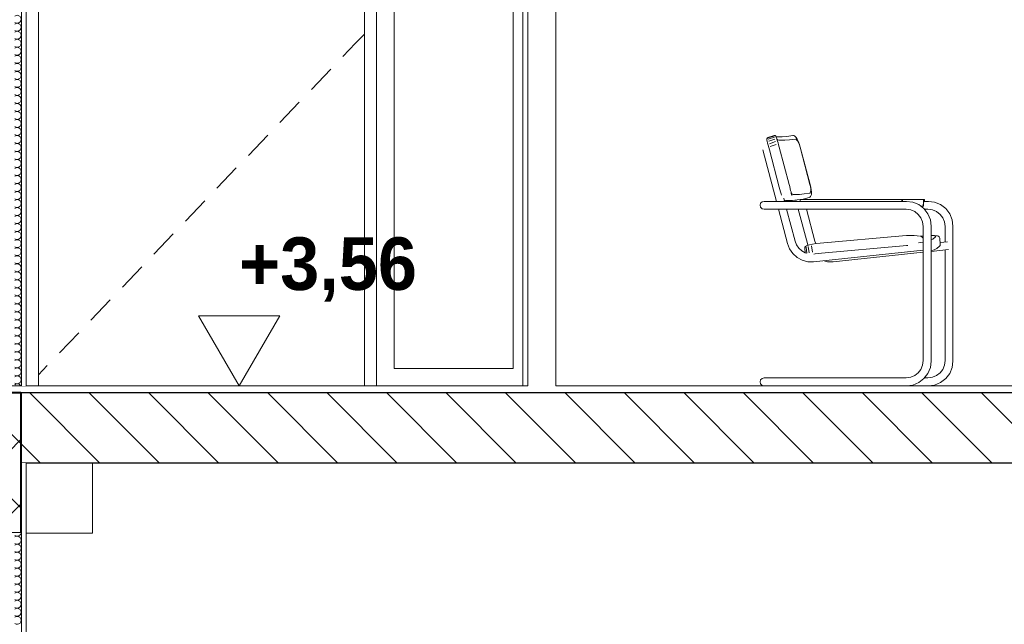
# Model space of a CAD drawing. Header units: millimetres. Extents: x -58263 to 69124, y -53000 to 22363.
# Tile 34 of 40: x -16636 to -13827, y 2880 to 4604. Entities that reach past the tile are written whole.
import ezdxf

# ---------------------------------------------------------------- set-up
doc = ezdxf.new("R2010")
doc.units = ezdxf.units.MM
doc.header["$MEASUREMENT"] = 0
doc.linetypes.add('Wipeout_Contour', pattern=[1000, 0, -1000])
for name, color, linetype in [('Nouveau_2D - Cotations pour 100ème', 7, 'Continuous'), ('Nouveau__Constr - Poutres', 7, 'Continuous'), ('Nouveau__Murs int non porteurs - Cloisons', 7, 'Continuous'), ('Nouveau__Sols - Dalles', 7, 'Continuous'), ('Nouveau_Equip - Mobiliers', 7, 'Continuous'), ('Nouveau_Fenêtres Archicad', 7, 'Continuous'), ('Nouveau_Portes Archicad', 7, 'Continuous')]:
    doc.layers.add(name, color=color, linetype=linetype)
doc.styles.add('STYLE_GENERE_1', font='GOTHIC.TTF')
doc.styles.add('STYLE_GENERE_2', font='arial.ttf')
doc.dimstyles.new('STYLE_GENERE__1', dxfattribs={"dimtxt": 150, "dimasz": 95, "dimexe": 0.18, "dimexo": 989.657151, "dimgap": 0, "dimtad": 1, "dimlfac": 0.001, "dimzin": 0, "dimdsep": 46, "dimtxsty": 'STYLE_GENERE_2', "dimblk": 'ARROWHEAD_6', "dimblk1": 'ARROWHEAD_6', "dimblk2": 'ARROWHEAD_6', "dimcen": 0.09, "dimclrd": 7, "dimclre": 7, "dimclrt": 7, "dimazin": 0, "dimtfac": 1, "dimtdec": 4, "dimtmove": 0, "dimatfit": 3, "dimfxl": 0, "dimtolj": 1, "dimtzin": 0, "dimarcsym": 0})
doc.dimstyles.new('STYLE_GENERE__2', dxfattribs={"dimtxt": 150, "dimasz": 95, "dimexe": 0.18, "dimexo": 989.657151, "dimgap": 0, "dimtad": 1, "dimlfac": 0.001, "dimzin": 0, "dimdsep": 46, "dimtxsty": 'STYLE_GENERE_2', "dimblk": 'ARROWHEAD_6', "dimblk1": 'ARROWHEAD_6', "dimblk2": 'ARROWHEAD_6', "dimcen": 0.09, "dimclrd": 7, "dimclre": 7, "dimclrt": 7, "dimazin": 0, "dimtfac": 1, "dimtdec": 4, "dimtmove": 2, "dimatfit": 3, "dimfxl": 0, "dimtolj": 1, "dimtzin": 0, "dimarcsym": 0})

# ---------------------------------------------------------------- blocks, each defined once
blk = doc.blocks.new('Élément de coupe_13')
at = {"layer": 'Nouveau__Murs int non porteurs - Cloisons', "color": 7, "linetype": 'Continuous', "lineweight": 5}
blk.add_line((-15200.6, 6160), (-15200.6, 3560), dxfattribs=at)
blk = doc.blocks.new('Élément de coupe_22')
at = {"layer": 'Nouveau__Sols - Dalles', "linetype": 'Continuous', "lineweight": 5}
h = blk.add_hatch(dxfattribs=at)
h.set_pattern_fill('__MAÇONNERIE', style=0, pattern_type=2)
h.set_pattern_definition([(135, (0, 0), (84.8528, 84.8528), [])])
h.paths.add_polyline_path([(-11079.6, 3540), (-16632.6, 3540), (-16632.6, 3340), (-11079.6, 3340)])
at = {"layer": 'Nouveau__Sols - Dalles', "color": 7, "linetype": 'Continuous', "lineweight": 30}
for p, q in [((-11079.6, 3540), (-16632.6, 3540)), ((-11257.6, 3340), (-16617.6, 3340))]:
    blk.add_line(p, q, dxfattribs=at)
at = {"layer": 'Nouveau__Sols - Dalles', "color": 7, "linetype": 'Continuous', "lineweight": 5}
for p, q in [((-16617.6, 3560), (-16630.6, 3560)), ((-15186.6, 3560), (-16617.6, 3560)), ((-11257.6, 3560), (-15106.6, 3560))]:
    blk.add_line(p, q, dxfattribs=at)
at = {"layer": 'Nouveau__Sols - Dalles', "color": 7, "linetype": 'Continuous', "lineweight": 30, "flags": 128}
blk.add_lwpolyline([(-16617.6, 3340), (-16630.6, 3340), (-16632.6, 3340)], dxfattribs=at)
blk = doc.blocks.new('Élément de coupe_24')
at = {"layer": 'Nouveau_Portes Archicad', "color": 7, "linetype": 'Continuous', "lineweight": 13}
for p, q in [((-16582.6, 5600), (-16582.6, 3560)), ((-15652.6, 3560), (-15652.6, 5600)), ((-15677.9, 4537.2), (-15652.6, 4563.6)), ((-15714, 4499.4), (-15677.9, 4537.2)), ((-15803.8, 4405.5), (-15748.5, 4463.3)), ((-15893.7, 4311.5), (-15838.4, 4369.4)), ((-15983.6, 4217.6), (-15928.3, 4275.4)), ((-16073.4, 4123.7), (-16018.1, 4181.5)), ((-16163.3, 4029.7), (-16108, 4087.5)), ((-16253.1, 3935.8), (-16197.8, 3993.6)), ((-16343, 3841.8), (-16287.7, 3899.6)), ((-16432.8, 3747.9), (-16377.5, 3805.7)), ((-16522.7, 3653.9), (-16467.4, 3711.8)), ((-16582.6, 3591.4), (-16557.3, 3617.8))]:
    blk.add_line(p, q, dxfattribs=at)
blk = doc.blocks.new('*X35')
at = {"layer": 'Nouveau__Murs int non porteurs - Cloisons', "color": 250, "linetype": 'Continuous', "lineweight": 5}
for centre, start in [((-16643.1, 4605.7), 233.1301), ((-16643.1, 4582.9), 233.1301), ((-16643.1, 4560), 233.1301), ((-16643.1, 4537.1), 233.1301), ((-16643.1, 4514.3), 233.1301), ((-16643.1, 4491.4), 233.1301), ((-16643.1, 4468.6), 233.1301), ((-16643.1, 4445.7), 233.1301), ((-16643.1, 4422.9), 233.1301), ((-16643.1, 4400), 233.1301), ((-16643.1, 4377.1), 233.1301), ((-16643.1, 4354.3), 233.1301), ((-16643.1, 4331.4), 233.1301), ((-16643.1, 4308.6), 233.1301), ((-16643.1, 4285.7), 233.1301), ((-16643.1, 4262.9), 233.1301), ((-16643.1, 4240), 233.1301), ((-16643.1, 4217.1), 233.1301), ((-16643.1, 4194.3), 233.1301), ((-16643.1, 4171.4), 233.1301), ((-16643.1, 4148.6), 233.1301), ((-16643.1, 4125.7), 233.1301), ((-16643.1, 4102.9), 233.1301), ((-16643.1, 4080), 233.1301), ((-16643.1, 4057.1), 233.1301), ((-16643.1, 4034.3), 233.1301), ((-16643.1, 4011.4), 233.1301), ((-16643.1, 3988.6), 233.1301), ((-16643.1, 3965.7), 233.1301), ((-16643.1, 3942.9), 233.1301), ((-16643.1, 3920), 233.1301), ((-16643.1, 3897.1), 233.1301), ((-16643.1, 3874.3), 233.1301), ((-16643.1, 3851.4), 233.1301), ((-16643.1, 3828.6), 233.1301), ((-16643.1, 3805.7), 233.1301), ((-16643.1, 3782.9), 233.1301), ((-16643.1, 3760), 233.1301), ((-16643.1, 3737.1), 233.1301), ((-16643.1, 3714.3), 233.1301), ((-16643.1, 3691.4), 233.1301), ((-16643.1, 3668.6), 233.1301), ((-16643.1, 3645.7), 233.1301), ((-16643.1, 3622.9), 233.1301), ((-16643.1, 3600), 233.1301), ((-16643.1, 3577.1), 233.1301), ((-16643.1, 3554.3), 30)]:
    blk.add_arc(centre, 11.4, start, 126.8699, dxfattribs=at)
blk = doc.blocks.new('Élément de coupe_25')
at = {"color": 254, "linetype": 'Wipeout_Contour', "lineweight": 0, "ltscale": 69459.294242}
blk.add_wipeout([(-16617.6, 6160), (-16630.6, 6160), (-16630.6, 3560), (-16617.6, 3560)], dxfattribs=at).dxf.layer = 'Nouveau__Murs int non porteurs - Cloisons'
at = {"color": 254, "linetype": 'Wipeout_Contour', "lineweight": 0, "ltscale": 176957.238249}
blk.add_wipeout([(-16678.6, 3560), (-16630.6, 3560), (-16630.6, 6160), (-16630.6, 6221), (-16630.6, 6837.6), (-16632.6, 6837.6), (-16632.6, 6636.2), (-16678.6, 6636.2), (-16678.6, 6221), (-16678.6, 6160)], dxfattribs=at).dxf.layer = 'Nouveau__Murs int non porteurs - Cloisons'
at = {"layer": 'Nouveau__Murs int non porteurs - Cloisons', "color": 7, "linetype": 'Continuous', "lineweight": 5}
blk.add_line((-16617.6, 6160), (-16617.6, 3560), dxfattribs=at)
at = {"layer": 'Nouveau__Murs int non porteurs - Cloisons', "color": 7, "linetype": 'Continuous', "lineweight": 13}
blk.add_line((-16630.6, 3560), (-16678.6, 3560), dxfattribs=at)
at = {"layer": 'Nouveau__Murs int non porteurs - Cloisons', "color": 7, "linetype": 'Continuous', "lineweight": 13, "flags": 128}
blk.add_lwpolyline([(-16630.6, 6837.6), (-16630.6, 6221), (-16630.6, 6173), (-16630.6, 6160), (-16630.6, 3560)], dxfattribs=at)
at = {"layer": 'Nouveau__Murs int non porteurs - Cloisons', "lineweight": 0}
blk.add_blockref('*X35', (0, 0), dxfattribs=at)
blk = doc.blocks.new('Élément de coupe_91')
at = {"layer": 'Nouveau_Equip - Mobiliers', "color": 8, "linetype": 'Continuous', "lineweight": 13}
for p, q in [((-14501.1, 4268.9), (-14483.4, 4273.7)), ((-14500.9, 4267.4), (-14483.3, 4272.7)), ((-14483.4, 4273.7), (-14480.8, 4273.8)), ((-14480.8, 4273.8), (-14478.5, 4272.5)), ((-14478.5, 4272.5), (-14477.3, 4270.4)), ((-14477.8, 4271.2), (-14475.2, 4270.5)), ((-14475.2, 4270.5), (-14467.9, 4270.1)), ((-14469, 4270.1), (-14460.2, 4270.5)), ((-14460.2, 4270.5), (-14446.8, 4271.7)), ((-14446.8, 4271.7), (-14430.2, 4273.7)), ((-14430.2, 4273.7), (-14427.7, 4273.8)), ((-14427.7, 4273.8), (-14425.4, 4272.8)), ((-14425.4, 4272.8), (-14423.3, 4271.7)), ((-14423.3, 4271.7), (-14420.5, 4268.6)), ((-14504.6, 4265.3), (-14503.4, 4267.6)), ((-14504.6, 4262.7), (-14504.6, 4265.3)), ((-14504.3, 4261.2), (-14504.6, 4262.7)), ((-14503.3, 4257.6), (-14504.3, 4261.2)), ((-14503.4, 4267.6), (-14501.1, 4268.9)), ((-14502, 4252.7), (-14503.3, 4257.6)), ((-14503.1, 4266), (-14500.9, 4267.4)), ((-14500.4, 4246.8), (-14502, 4252.7)), ((-14498.6, 4240.3), (-14500.4, 4246.8)), ((-14500, 4263.4), (-14482.6, 4269.3)), ((-14498.7, 4257.8), (-14481.3, 4263.9)), ((-14496.9, 4250.8), (-14479.5, 4256.8)), ((-14494.9, 4243.1), (-14477.4, 4248.5)), ((-14477.1, 4269.5), (-14476.5, 4267.5)), ((-14477.1, 4269.5), (-14475.7, 4264.6)), ((-14476.5, 4267.5), (-14475.3, 4263.5)), ((-14475.3, 4263.5), (-14475.4, 4263.8)), ((-14475.3, 4263.8), (-14474.9, 4263)), ((-14475.3, 4263.5), (-14474.9, 4263)), ((-14474.6, 4261.3), (-14475.3, 4263.5)), ((-14474.9, 4263), (-14473.8, 4261.5)), ((-14473.5, 4257.7), (-14474.6, 4261.3)), ((-14474.2, 4262), (-14470.1, 4260.8)), ((-14472.1, 4252.9), (-14473.5, 4257.7)), ((-14470.5, 4247.1), (-14472.1, 4252.9)), ((-14468.8, 4240.9), (-14470.5, 4247.1)), ((-14470.1, 4260.8), (-14462.8, 4260.4)), ((-14462.8, 4260.4), (-14452.5, 4260.8)), ((-14452.5, 4260.8), (-14439.1, 4262)), ((-14439.1, 4262), (-14422.7, 4264.1)), ((-14420.8, 4263.5), (-14422.7, 4264.1)), ((-14418.5, 4261.3), (-14420.8, 4263.5)), ((-14420.5, 4268.6), (-14417.5, 4263.6)), ((-14416, 4257.7), (-14418.5, 4261.3)), ((-14417.5, 4263.6), (-14416.6, 4262.1)), ((-14416.6, 4262.1), (-14413.7, 4256)), ((-14413.6, 4252.9), (-14416, 4257.7)), ((-14413.7, 4256), (-14411, 4248.7)), ((-14411.3, 4247.1), (-14413.6, 4252.9)), ((-14409.4, 4240.9), (-14411.3, 4247.1)), ((-14411, 4248.7), (-14408.7, 4241.3)), ((-14477, 4086.4), (-14516, 4233.2)), ((-14496.8, 4233.7), (-14498.6, 4240.3)), ((-14468.6, 4127.2), (-14496.8, 4233.7)), ((-14440.5, 4134.7), (-14468.8, 4240.9)), ((-14381.2, 4134.7), (-14409.4, 4240.9)), ((-14408.7, 4241.3), (-14380.3, 4134.3)), ((-14438.9, 4128.4), (-14440.5, 4134.7)), ((-14379.8, 4128.4), (-14381.2, 4134.7)), ((-14380.3, 4134.3), (-14378.6, 4126.8)), ((-14466.8, 4120.5), (-14468.6, 4127.2)), ((-14465.1, 4113.9), (-14466.8, 4120.5)), ((-14463.5, 4107.7), (-14465.1, 4113.9)), ((-14462.6, 4104.3), (-14463.5, 4107.7)), ((-14437.4, 4122.5), (-14438.9, 4128.4)), ((-14436.2, 4117.3), (-14437.4, 4122.5)), ((-14435.2, 4113.3), (-14436.2, 4117.3)), ((-14434.6, 4110.6), (-14435.2, 4113.3)), ((-14433.3, 4104.6), (-14435.2, 4113.3)), ((-14434.3, 4109.1), (-14434.6, 4110.6)), ((-14433.3, 4107.5), (-14434.3, 4109.3)), ((-14432.9, 4103.4), (-14434.3, 4109.1)), ((-14432.9, 4103.4), (-14433.7, 4106.5)), ((-14433.3, 4107.5), (-14429, 4106.3)), ((-14429, 4106.3), (-14421.8, 4105.9)), ((-14411.4, 4106.3), (-14421.8, 4105.9)), ((-14398.1, 4107.5), (-14411.4, 4106.3)), ((-14381.7, 4109.5), (-14398.1, 4107.5)), ((-14381.7, 4109.5), (-14380.2, 4110.6)), ((-14380.2, 4110.6), (-14379.2, 4113.3)), ((-14379, 4122.5), (-14379.8, 4128.4)), ((-14379.5, 4100), (-14378.3, 4102.1)), ((-14379.2, 4113.3), (-14378.7, 4117.3)), ((-14378.7, 4117.3), (-14379, 4122.5)), ((-14378.6, 4126.8), (-14377.4, 4119.4)), ((-14377.2, 4105.6), (-14378.3, 4102.1)), ((-14377.4, 4119.4), (-14377, 4112.9)), ((-14376.9, 4111.1), (-14377.2, 4105.6)), ((-14376.9, 4111.1), (-14377, 4112.9)), ((-14521.8, 4080.7), (-14523.3, 4075)), ((-14523.3, 4075), (-14521.8, 4069.3)), ((-14517.6, 4084.8), (-14521.8, 4080.7)), ((-14511.9, 4086.4), (-14517.6, 4084.8)), ((-14507.9, 4086.4), (-14511.9, 4086.4)), ((-14500, 4086.4), (-14507.9, 4086.4)), ((-14489, 4086.4), (-14500, 4086.4)), ((-14475.4, 4086.4), (-14489, 4086.4)), ((-14460.3, 4086.4), (-14475.4, 4086.4)), ((-14408.6, 4086.4), (-14460.3, 4086.4)), ((-14453.7, 4086.4), (-14456.1, 4095.3)), ((-14451.2, 4089.2), (-14454.7, 4090.2)), ((-14443.8, 4088.8), (-14451.2, 4089.2)), ((-14443.8, 4088.8), (-14441.3, 4088.8)), ((-14430.8, 4089.2), (-14441.3, 4088.8)), ((-14417.2, 4090.5), (-14430.8, 4089.2)), ((-14420.7, 4086.4), (-14421.6, 4090.1)), ((-14408.6, 4091.7), (-14417.2, 4090.5)), ((-14408.6, 4092), (-14408.6, 4086.4)), ((-14119.4, 4092), (-14408.6, 4092)), ((-14119.4, 4086.4), (-14408.6, 4086.4)), ((-14400.5, 4092.8), (-14405.7, 4092)), ((-14400.5, 4092.8), (-14383.3, 4097.3)), ((-14398.8, 4092), (-14399.1, 4093.1)), ((-14383.3, 4097.3), (-14381.2, 4098.6)), ((-14379.5, 4100), (-14381.2, 4098.6)), ((-14117.9, 4092), (-14119.4, 4092)), ((-14119.4, 4092), (-14119.4, 4086.4)), ((-14119.4, 4086.4), (-14117.9, 4086.4)), ((-14116.8, 4089.8), (-14117.9, 4092)), ((-14055.6, 4092), (-14117.9, 4092)), ((-14105.3, 4086.4), (-14117.9, 4086.4)), ((-14116.4, 4086.4), (-14116.8, 4089.8)), ((-14087.7, 4084), (-14105.3, 4086.4)), ((-14070.6, 4076.9), (-14087.7, 4084)), ((-14056, 4065.5), (-14070.6, 4076.9)), ((-14057.9, 4075), (-14057.6, 4083.5)), ((-14057.8, 4073.6), (-14057.9, 4075)), ((-14057.6, 4083.5), (-14056.7, 4089.8)), ((-14057.1, 4075), (-14057.2, 4073.6)), ((-14056.9, 4080.7), (-14057.1, 4075)), ((-14056.4, 4084.8), (-14056.9, 4080.7)), ((-14056.7, 4089.8), (-14055.6, 4092)), ((-14055.6, 4086.4), (-14056.4, 4084.8)), ((-14055.6, 4092), (-14054.1, 4092)), ((-14043, 4086.4), (-14055.6, 4086.4)), ((-14054.1, 4092), (-14054.1, 4086.4)), ((-14025.4, 4084), (-14043, 4086.4)), ((-14008.3, 4076.9), (-14025.4, 4084)), ((-13993.7, 4065.5), (-14008.3, 4076.9)), ((-14521.8, 4069.3), (-14517.6, 4065.2)), ((-14517.6, 4065.2), (-14511.9, 4063.6)), ((-14507.9, 4063.6), (-14511.9, 4063.6)), ((-14500, 4063.6), (-14507.9, 4063.6)), ((-14489, 4063.6), (-14500, 4063.6)), ((-14475.4, 4063.6), (-14489, 4063.6)), ((-14460.3, 4063.6), (-14475.4, 4063.6)), ((-14445, 3965.8), (-14471, 4063.6)), ((-14106.8, 4063.6), (-14460.3, 4063.6)), ((-14423.6, 3973), (-14447.7, 4063.6)), ((-14388.6, 3965.8), (-14414.6, 4063.6)), ((-14367.2, 3973), (-14391.3, 4063.6)), ((-14093.6, 4061.9), (-14106.8, 4063.6)), ((-14082, 4057), (-14093.6, 4061.9)), ((-14072, 4049.3), (-14082, 4057)), ((-14064.4, 4039.3), (-14072, 4049.3)), ((-14057.5, 4072.2), (-14064.5, 4072.2)), ((-14057.7, 4072.5), (-14057.8, 4073.6)), ((-14057.5, 4072.2), (-14057.7, 4072.5)), ((-14057.3, 4072.5), (-14057.5, 4072.2)), ((-14057.2, 4073.6), (-14057.3, 4072.5)), ((-14044.7, 4050.7), (-14056, 4065.5)), ((-14044.5, 4063.6), (-14054.5, 4063.6)), ((-14037.6, 4033.5), (-14044.7, 4050.7)), ((-14031.3, 4061.9), (-14044.5, 4063.6)), ((-14019.7, 4057), (-14031.3, 4061.9)), ((-14009.7, 4049.3), (-14019.7, 4057)), ((-14002.1, 4039.3), (-14009.7, 4049.3)), ((-13982.4, 4050.7), (-13993.7, 4065.5)), ((-13975.3, 4033.5), (-13982.4, 4050.7)), ((-14059.6, 4027.6), (-14064.4, 4039.3)), ((-14057.8, 4014.3), (-14059.6, 4027.6)), ((-14035.3, 4015.7), (-14037.6, 4033.5)), ((-13997.3, 4027.6), (-14002.1, 4039.3)), ((-13995.5, 4014.3), (-13997.3, 4027.6)), ((-13973, 4015.7), (-13975.3, 4033.5)), ((-14057.8, 3632.1), (-14057.8, 4014.3)), ((-14035.3, 3630.6), (-14035.3, 4015.7)), ((-13995.5, 3970.5), (-13995.5, 4014.3)), ((-13973, 3630.6), (-13973, 4015.7)), ((-14439.2, 3951), (-14445, 3965.8)), ((-14419.2, 3961.9), (-14423.6, 3973)), ((-14412.8, 3952.7), (-14419.2, 3961.9)), ((-14386.8, 3961.2), (-14388.6, 3965.8)), ((-14382.5, 3962.5), (-14388.4, 3960.6)), ((-14374.1, 3964.3), (-14382.5, 3962.5)), ((-14363.7, 3965.9), (-14374.1, 3964.3)), ((-14364.4, 3965.8), (-14367.2, 3973)), ((-14352.4, 3967.2), (-14363.7, 3965.9)), ((-14117.4, 3987.9), (-14352.4, 3967.2)), ((-14105.7, 3988.7), (-14117.4, 3987.9)), ((-14094, 3989), (-14105.7, 3988.7)), ((-14083.4, 3988.9), (-14094, 3989)), ((-14074.8, 3988.3), (-14083.4, 3988.9)), ((-14068.6, 3987.4), (-14074.8, 3988.3)), ((-14057.8, 3969.9), (-14071.2, 3968.5)), ((-14057.8, 3987.8), (-14066.9, 3987)), ((-14063, 3985.7), (-14066.3, 3986.9)), ((-14057.8, 3981.7), (-14063, 3985.7)), ((-14035.3, 3989), (-14034.6, 3989)), ((-14031, 3988.5), (-14035.3, 3988.7)), ((-14030.4, 3978.8), (-14035.3, 3976.2)), ((-14034.6, 3989), (-14026, 3988.9)), ((-14025.7, 3987.8), (-14031, 3988.5)), ((-14022.8, 3985.6), (-14030.4, 3978.8)), ((-14026, 3988.9), (-14019.8, 3988.3)), ((-14022.9, 3986.8), (-14025.7, 3987.8)), ((-14022.8, 3985.6), (-14022.9, 3986.8)), ((-14017.5, 3987.8), (-14019.8, 3988.3)), ((-14017.5, 3987.8), (-14014.1, 3986.9)), ((-14012.1, 3985.3), (-14014.1, 3986.9)), ((-14011.3, 3982.8), (-14012.1, 3985.3)), ((-14011.3, 3982.8), (-14011, 3981.6)), ((-14009.3, 3963.4), (-14011, 3981.6)), ((-13988.3, 3971.3), (-14009.8, 3969)), ((-14009.7, 3960.8), (-14009.3, 3963.4)), ((-14429.7, 3937.4), (-14439.2, 3951)), ((-14417.5, 3926.4), (-14429.7, 3937.4)), ((-14404.4, 3945.2), (-14412.8, 3952.7)), ((-14394.6, 3939.8), (-14404.4, 3945.2)), ((-14395.9, 3953.5), (-14395.5, 3956)), ((-14394.5, 3939.8), (-14395.9, 3953.5)), ((-14395.9, 3953.5), (-14395.9, 3952)), ((-14395, 3940), (-14395.9, 3952)), ((-14395.5, 3956), (-14393.9, 3958)), ((-14389.8, 3938.5), (-14394.6, 3939.8)), ((-14390.7, 3959.8), (-14393.9, 3958)), ((-14390.2, 3938.6), (-14392.4, 3955.4)), ((-14390.7, 3959.8), (-14388.4, 3960.6)), ((-14383, 3939.2), (-14385.8, 3957.3)), ((-14373.7, 3941), (-14376.4, 3959.2)), ((-14057.8, 3947.1), (-14371.2, 3913.8)), ((-14366, 3936.6), (-14369.8, 3935.7)), ((-14357.7, 3937.9), (-14366, 3936.6)), ((-14348.5, 3938.9), (-14357.7, 3937.9)), ((-14114.8, 3959.5), (-14348.5, 3938.9)), ((-14057.8, 3941.1), (-14314.8, 3913.8)), ((-14105.2, 3960.2), (-14114.8, 3959.5)), ((-14102.1, 3960.2), (-14105.2, 3960.2)), ((-13986.2, 3948.7), (-14035.3, 3943.5)), ((-14029.3, 3947), (-14035.3, 3946)), ((-14029.3, 3947), (-14026.9, 3947.9)), ((-14018.9, 3952), (-14026.9, 3947.9)), ((-14011.4, 3958.9), (-14018.9, 3952)), ((-14011.4, 3958.9), (-14009.7, 3960.8)), ((-13995.5, 3632.1), (-13995.5, 3947.7)), ((-14403, 3918.5), (-14417.5, 3926.4)), ((-14387.1, 3914.3), (-14403, 3918.5)), ((-14371.2, 3913.8), (-14387.1, 3914.3)), ((-14330.7, 3914.3), (-14340.9, 3917)), ((-14314.8, 3913.8), (-14330.7, 3914.3)), ((-14059.6, 3618.8), (-14057.8, 3632.1)), ((-14037.6, 3612.9), (-14035.3, 3630.6)), ((-13997.3, 3618.8), (-13995.5, 3632.1)), ((-13975.3, 3612.9), (-13973, 3630.6)), ((-14082, 3589.3), (-14072, 3597)), ((-14072, 3597), (-14064.4, 3607.1)), ((-14064.4, 3607.1), (-14059.6, 3618.8)), ((-14044.7, 3595.6), (-14037.6, 3612.9)), ((-14019.7, 3589.3), (-14009.7, 3597)), ((-14009.7, 3597), (-14002.1, 3607.1)), ((-14002.1, 3607.1), (-13997.3, 3618.8)), ((-13982.4, 3595.6), (-13975.3, 3612.9)), ((-14523.3, 3571.4), (-14521.8, 3577)), ((-14521.8, 3565.7), (-14523.3, 3571.4)), ((-14521.8, 3577), (-14517.6, 3581.2)), ((-14517.6, 3581.2), (-14511.9, 3582.7)), ((-14511.9, 3582.7), (-14507.9, 3582.7)), ((-14507.9, 3582.7), (-14500, 3582.7)), ((-14500, 3582.7), (-14489, 3582.7)), ((-14489, 3582.7), (-14475.4, 3582.7)), ((-14475.4, 3582.7), (-14460.3, 3582.7)), ((-14460.3, 3582.7), (-14106.8, 3582.7)), ((-14106.8, 3582.7), (-14093.6, 3584.5)), ((-14093.6, 3584.5), (-14082, 3589.3)), ((-14087.7, 3562.3), (-14070.6, 3569.5)), ((-14070.6, 3569.5), (-14056, 3580.8)), ((-14056, 3580.8), (-14044.7, 3595.6)), ((-14054.5, 3582.7), (-14044.5, 3582.7)), ((-14044.5, 3582.7), (-14031.3, 3584.5)), ((-14031.3, 3584.5), (-14019.7, 3589.3)), ((-14025.4, 3562.3), (-14008.3, 3569.5)), ((-14008.3, 3569.5), (-13993.7, 3580.8)), ((-13993.7, 3580.8), (-13982.4, 3595.6)), ((-14517.6, 3561.5), (-14521.8, 3565.7)), ((-14511.9, 3560), (-14517.6, 3561.5)), ((-14105.3, 3560), (-14087.7, 3562.3)), ((-14043, 3560), (-14025.4, 3562.3))]:
    blk.add_line(p, q, dxfattribs=at)
blk = doc.blocks.new('Élément de coupe_111')
at = {"layer": 'Nouveau__Constr - Poutres', "color": 7, "linetype": 'Continuous', "lineweight": 13}
for p, q in [((-16428.6, 3340), (-16428.6, 3140)), ((-16428.6, 3140), (-16617.6, 3140))]:
    blk.add_line(p, q, dxfattribs=at)
blk = doc.blocks.new('Élément de coupe_112')
at = {"layer": 'Nouveau__Constr - Poutres', "linetype": 'Continuous', "lineweight": 35}
h = blk.add_hatch(dxfattribs=at)
h.set_pattern_fill('Béton', style=0, pattern_type=2)
h.set_pattern_definition([(45, (0, 0), (-91.9239, 91.9239), []), (135, (0, 0), (91.9239, 91.9239), [])])
h.paths.add_polyline_path([(-16632.6, 3540), (-16882.6, 3540), (-16882.6, 3140), (-16632.6, 3140)])
at = {"layer": 'Nouveau__Constr - Poutres', "color": 7, "linetype": 'Continuous', "lineweight": 40}
for p, q in [((-16882.6, 3540), (-16882.6, 3340)), ((-16632.6, 3540), (-16882.6, 3540)), ((-16882.6, 3340), (-16882.6, 3140)), ((-16691.6, 3140), (-16882.6, 3140))]:
    blk.add_line(p, q, dxfattribs=at)
at = {"layer": 'Nouveau__Constr - Poutres', "color": 7, "linetype": 'Continuous', "lineweight": 40, "flags": 128}
for points in [[(-16632.6, 3540), (-16632.6, 3340), (-16632.6, 3140)], [(-16632.6, 3140), (-16678.6, 3140), (-16691.6, 3140)]]:
    blk.add_lwpolyline(points, dxfattribs=at)
blk = doc.blocks.new('*X162')
at = {"layer": 'Nouveau__Murs int non porteurs - Cloisons', "color": 250, "linetype": 'Continuous', "lineweight": 5}
for centre, start, end in [((-16643.1, 3325.7), 337.6389, 22.3611), ((-16643.1, 3302.9), 337.6389, 22.3611), ((-16643.1, 3280), 337.6389, 22.3611), ((-16643.1, 3257.1), 337.6389, 22.3611), ((-16643.1, 3234.3), 337.6389, 22.3611), ((-16643.1, 3211.4), 337.6389, 22.3611), ((-16643.1, 3188.6), 337.6389, 22.3611), ((-16643.1, 3142.9), 233.1301, 22.3611), ((-16643.1, 3165.7), 337.6389, 22.3611), ((-16643.1, 3120), 233.1301, 126.8699), ((-16643.1, 3097.1), 233.1301, 126.8699), ((-16643.1, 3074.3), 233.1301, 126.8699), ((-16643.1, 3051.4), 233.1301, 126.8699), ((-16643.1, 3028.6), 233.1301, 126.8699), ((-16643.1, 3005.7), 233.1301, 126.8699), ((-16643.1, 2982.9), 233.1301, 126.8699), ((-16643.1, 2960), 233.1301, 126.8699), ((-16643.1, 2937.1), 233.1301, 126.8699), ((-16643.1, 2914.3), 233.1301, 126.8699), ((-16643.1, 2891.4), 233.1301, 126.8699)]:
    blk.add_arc(centre, 11.4, start, end, dxfattribs=at)
blk = doc.blocks.new('Élément de coupe_147')
at = {"color": 254, "linetype": 'Wipeout_Contour', "lineweight": 0, "ltscale": 117633.082231}
blk.add_wipeout([(-16630.6, 3340), (-16630.6, 0), (-16617.6, 0), (-16617.6, 2600), (-16617.6, 2613), (-16617.6, 2661), (-16617.6, 3340)], dxfattribs=at).dxf.layer = 'Nouveau__Murs int non porteurs - Cloisons'
at = {"color": 254, "linetype": 'Wipeout_Contour', "lineweight": 0, "ltscale": 101135.390756}
blk.add_wipeout([(-16678.6, 3140), (-16678.6, 0), (-16630.6, 0), (-16630.6, 3340), (-16632.6, 3340), (-16632.6, 3140)], dxfattribs=at).dxf.layer = 'Nouveau__Murs int non porteurs - Cloisons'
at = {"layer": 'Nouveau__Murs int non porteurs - Cloisons', "color": 7, "linetype": 'Continuous', "lineweight": 13}
blk.add_line((-16630.6, 3340), (-16630.6, 0), dxfattribs=at)
at = {"layer": 'Nouveau__Murs int non porteurs - Cloisons', "color": 7, "linetype": 'Continuous', "lineweight": 5}
blk.add_line((-16617.6, 3340), (-16617.6, 2613), dxfattribs=at)
at = {"layer": 'Nouveau__Murs int non porteurs - Cloisons', "lineweight": 0}
blk.add_blockref('*X162', (0, 0), dxfattribs=at)
blk = doc.blocks.new('Élément de coupe_151')
at = {"layer": 'Nouveau_Fenêtres Archicad', "color": 7, "linetype": 'Continuous', "lineweight": 13, "flags": 128}
for points in [[(-15186.6, 6160), (-15186.6, 6114.4), (-15186.6, 3605.6), (-15186.6, 3560)], [(-15106.6, 6160), (-15106.6, 6114.4), (-15106.6, 3605.6), (-15106.6, 3560)]]:
    blk.add_lwpolyline(points, dxfattribs=at)
blk = doc.blocks.new('Élément de coupe_152')
at = {"layer": 'Nouveau_Fenêtres Archicad', "color": 7, "linetype": 'Continuous', "lineweight": 18}
for p, q in [((-15567.6, 3610), (-15567.6, 6110)), ((-15227.6, 6110), (-15227.6, 3610)), ((-15227.6, 3610), (-15567.6, 3610))]:
    blk.add_line(p, q, dxfattribs=at)
at = {"layer": 'Nouveau_Fenêtres Archicad', "color": 7, "linetype": 'Continuous', "lineweight": 13}
blk.add_line((-15617.6, 3560), (-15617.6, 5660), dxfattribs=at)
blk = doc.blocks.new('Cotation_2', base_point=(-16010, 3560))
at = {"layer": 'Nouveau_2D - Cotations pour 100ème', "color": 7, "linetype": 'Continuous', "lineweight": 13}
for p, q in [((-16010, 3560), (-16126, 3760)), ((-16126, 3760), (-15894, 3760)), ((-15894, 3760), (-16010, 3560)), ((-16010, 3560), (-16160, 3560)), ((-16010, 3560), (-15860, 3560))]:
    blk.add_line(p, q, dxfattribs=at)
at = {"layer": 'Nouveau_2D - Cotations pour 100ème', "color": 7, "lineweight": 13, "insert": (-16010, 3800), "char_height": 150, "attachment_point": 7, "style": 'STYLE_GENERE_1'}
blk.add_mtext('{\\A1;\\fCentury Gothic|b1|i0|c0|p0;+3,56}', dxfattribs=at)
blk = doc.blocks.new('*D238')
at = {"layer": 'Nouveau_2D - Cotations pour 100ème', "color": 7, "linetype": 'Continuous', "lineweight": 13}
for p, q in [((-11834.2, 3390), (-11734.2, 3290)), ((-11690.5, 3340), (-11878, 3340)), ((-11784.2, 2661), (-11784.2, 3340)), ((-11834.2, 2711), (-11734.2, 2611)), ((-11690.5, 2661), (-11878, 2661))]:
    blk.add_line(p, q, dxfattribs=at)
at = {"layer": 'Nouveau_2D - Cotations pour 100ème', "color": 7, "lineweight": 13, "char_height": 150, "attachment_point": 7, "rotation": 90, "style": 'STYLE_GENERE_2'}
for s, insert in [('{\\A1;\\fArial|b1|i0|c0|p0;22}', (-11845.8, 3328.3)), ('{\\A1;\\fArial|b1|i0|c0|p0;68}', (-11814.2, 2886.1))]:
    blk.add_mtext(s, dxfattribs=dict(at, insert=insert))
blk = doc.blocks.new('ARROWHEAD_6')
at = {"color": 0, "linetype": 'Continuous', "lineweight": 0}
for p, q in [((-0.5, -0.5), (0.5, 0.5)), ((0, 0), (-1, 0))]:
    blk.add_line(p, q, dxfattribs=at)
blk = doc.blocks.new('*D239')
at = {"layer": 'Nouveau_2D - Cotations pour 100ème', "color": 7, "linetype": 'Continuous', "lineweight": 13}
for p, q in [((-11834.2, 3610), (-11734.2, 3510)), ((-11690.5, 3560), (-11878, 3560)), ((-11784.2, 3340), (-11784.2, 3560)), ((-11834.2, 3390), (-11734.2, 3290))]:
    blk.add_line(p, q, dxfattribs=at)
blk = doc.blocks.new('*D240')
at = {"layer": 'Nouveau_2D - Cotations pour 100ème', "color": 7, "linetype": 'Continuous', "lineweight": 13}
for p, q in [((-11834.2, 6210), (-11734.2, 6110)), ((-11690.5, 6160), (-11878, 6160)), ((-11784.2, 3560), (-11784.2, 6160)), ((-11834.2, 3610), (-11734.2, 3510)), ((-11690.5, 3560), (-11878, 3560))]:
    blk.add_line(p, q, dxfattribs=at)
at = {"layer": 'Nouveau_2D - Cotations pour 100ème', "color": 7, "lineweight": 13, "char_height": 150, "attachment_point": 7, "rotation": 90, "style": 'STYLE_GENERE_2'}
for s, insert in [('{\\A1;\\fArial|b1|i0|c0|p0;6}', (-11814.2, 5995.6)), ('{\\A1;\\fArial|b1|i0|c0|p0;2,60}', (-11814.2, 4602.6))]:
    blk.add_mtext(s, dxfattribs=dict(at, insert=insert))

msp = doc.modelspace()

# ---------------------------------------------------------------- block references
at = {"layer": 'Nouveau_2D - Cotations pour 100ème', "color": 7, "linetype": 'Continuous', "lineweight": 13}
msp.add_blockref('Cotation_2', (-16009.966, 3560), dxfattribs=at)
at = {"layer": 'Nouveau__Constr - Poutres', "lineweight": 0}
for name in ['Élément de coupe_112', 'Élément de coupe_111']:
    msp.add_blockref(name, (0, 0), dxfattribs=at)
at = {"layer": 'Nouveau__Murs int non porteurs - Cloisons', "lineweight": 0}
msp.add_blockref('Élément de coupe_13', (0, 0), dxfattribs=at)
at = {"layer": 'Nouveau__Sols - Dalles', "lineweight": 0}
msp.add_blockref('Élément de coupe_22', (0, 0), dxfattribs=at)
at = {"layer": 'Nouveau_Equip - Mobiliers', "lineweight": 0}
msp.add_blockref('Élément de coupe_91', (0, 0), dxfattribs=at)
at = {"layer": 'Nouveau_Fenêtres Archicad', "lineweight": 0}
for name in ['Élément de coupe_152', 'Élément de coupe_151']:
    msp.add_blockref(name, (0, 0), dxfattribs=at)
at = {"layer": 'Nouveau_Portes Archicad', "lineweight": 0}
msp.add_blockref('Élément de coupe_24', (0, 0), dxfattribs=at)

# ---------------------------------------------------------------- next in the draw order: block references
at = {"layer": 'Nouveau__Murs int non porteurs - Cloisons', "lineweight": 0}
for name in ['Élément de coupe_25', 'Élément de coupe_147']:
    msp.add_blockref(name, (0, 0), dxfattribs=at)

# ---------------------------------------------------------------- next in the draw order: dimensions: what is measured, and where the dimension line sits
at = {"layer": 'Nouveau_2D - Cotations pour 100ème', "color": 7, "linetype": 'Continuous', "lineweight": 13}
for base, p1, p2, dimstyle, picture, middle in [((-11784.223, 6160), (-19107.562, 3560), (-11307.562, 6160), 'STYLE_GENERE__1', '*D240', (-11889.223, 4796.793)), ((-11784.223, 3560), (-19107.562, 3340), (-19107.562, 3560), 'STYLE_GENERE__2', '*D239', (-11920.757, 3442.435)), ((-11784.223, 3340), (-11257.562, 2661), (-19107.562, 3340), 'STYLE_GENERE__1', '*D238', (-11889.223, 3000.246))]:
    dim = msp.add_linear_dim(base=base, p1=p1, p2=p2, angle=90, dimstyle=dimstyle, dxfattribs=at)
    dim.commit()
    dim.dimension.update_dxf_attribs({"geometry": picture, "text_midpoint": middle, "dimtype": 160, "text_rotation": 90})

doc.saveas('drawing.dxf')
